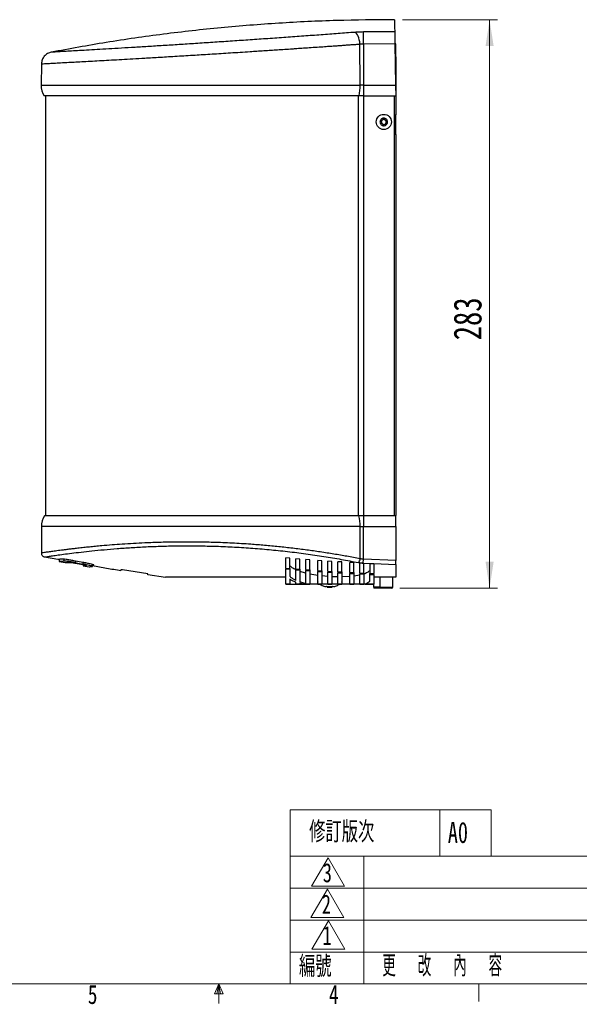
# Model space of a CAD drawing. Header units: millimetres. Extents: x 10 to 278, y 7 to 203.
# Tile 3 of 5: x 120 to 190, y 7 to 131. Entities that reach past the tile are written whole.
import ezdxf

# ---------------------------------------------------------------- set-up
doc = ezdxf.new("R2010")
doc.units = ezdxf.units.MM
doc.styles.add('SLDTEXTSTYLE0', font='TXT', dxfattribs={"width": 0.7, "bigfont": 'bigfont'})
doc.styles.add('SLDTEXTSTYLE1', font='TXT', dxfattribs={"width": 0.7})
doc.styles.add('SLDTEXTSTYLE2', font='TXT', dxfattribs={"width": 0.75})
doc.styles.add('SLDTEXTSTYLE5', font='TXT', dxfattribs={"width": 0.58, "bigfont": 'bigfont'})
doc.dimstyles.new('SLDDIMSTYLE0', dxfattribs={"dimtxt": 3.5, "dimasz": 3.302, "dimexe": 0, "dimexo": 0.0625, "dimgap": 0.875, "dimtad": 1, "dimlfac": 4, "dimrnd": 1e-09, "dimzin": 12, "dimdsep": 46, "dimtxsty": 'SLDTEXTSTYLE2', "dimsah": 1, "dimcen": 0.09, "dimadec": 0, "dimazin": 3, "dimtfac": 1, "dimtofl": 0, "dimtmove": 0, "dimatfit": 3, "dimfxl": 0, "dimfrac": 2, "dimtolj": 1, "dimtzin": 12, "dimarcsym": 0})

# ---------------------------------------------------------------- blocks, each defined once
blk = doc.blocks.new('_D_2')
at = {"color": 7, "linetype": 'Continuous', "lineweight": 0}
for p, q in [((167.96, 130.58), (179.85, 130.58)), ((178.85, 130.58), (178.85, 59.48)), ((167.62, 59.48), (179.85, 59.48))]:
    blk.add_line(p, q, dxfattribs=at)
at = {"color": 7, "linetype": 'Continuous', "lineweight": 18}
for points in [[(178.85, 130.58), (178.35, 127.28), (179.36, 127.28)], [(178.85, 59.48), (179.36, 62.78), (178.35, 62.78)]]:
    blk.add_solid(points, dxfattribs=at)
at = {"color": 7, "linetype": 'Continuous', "lineweight": 18, "insert": (174.34, 90.49), "char_height": 3.5, "attachment_point": 1, "rotation": 90, "style": 'SLDTEXTSTYLE2'}
blk.add_mtext('283', dxfattribs=at)

msp = doc.modelspace()

# ---------------------------------------------------------------- linework, layer by layer
at = {"color": 7, "linetype": 'Continuous', "lineweight": 25}
for p, q in [((166.9912, 129.073), (163.0703, 129.0454)), ((162.681, 122.4056), (162.6449, 127.5363)), ((163.0938, 127.5831), (167.0168, 127.6105)), ((163.0938, 127.5831), (163.0938, 122.4056)), ((167.0168, 127.6105), (167.1076, 122.4056)), ((167.1195, 127.5826), (167.0172, 127.5826)), ((167.1195, 126.1937), (167.1195, 127.5826)), ((167.1195, 125.9455), (167.1195, 121.7244)), ((122.8398, 125.0678), (122.7933, 122.4056)), ((163.0938, 122.4056), (162.681, 122.4056)), ((163.0938, 122.4056), (163.0938, 121.0425)), ((163.0938, 122.4056), (167.1076, 122.4056)), ((167.1084, 122.362), (167.1076, 122.4056)), ((167.1084, 122.362), (167.1314, 121.0425)), ((162.5294, 121.0425), (123.1695, 121.0425)), ((123.3445, 121.0425), (123.3445, 68.5425)), ((163.0938, 121.0425), (162.5294, 121.0425)), ((163.0938, 121.0425), (167.1314, 121.0425)), ((166.9259, 121.0425), (166.9259, 68.5425)), ((167.1195, 121.0425), (167.1195, 118.7024)), ((167.1195, 120.9524), (167.1203, 120.9524)), ((166.9259, 118.699), (167.1195, 118.7024)), ((167.1195, 116.2024), (167.1195, 118.7024)), ((165.2924, 117.6547), (165.3399, 118.0124)), ((165.5785, 117.4347), (165.2924, 117.6547)), ((165.3399, 118.0124), (165.6734, 118.1502)), ((165.912, 117.5725), (165.5785, 117.4347)), ((165.6734, 118.1502), (165.9594, 117.9302)), ((165.9594, 117.9302), (165.912, 117.5725)), ((167.1195, 116.2024), (166.9259, 116.2057)), ((167.1195, 116.2024), (167.1195, 68.5784)), ((163.0833, 68.5425), (163.0833, 67.186)), ((167.1207, 68.5425), (163.0833, 68.5425)), ((122.8195, 67.186), (122.8195, 63.8804)), ((162.6798, 63.1638), (162.6798, 67.186)), ((162.6798, 67.186), (163.0833, 67.186)), ((163.0833, 63.0923), (163.0833, 67.186)), ((163.0833, 67.186), (167.1207, 67.186)), ((167.1207, 67.186), (167.1207, 62.9279)), ((123.2241, 63.3931), (124.8734, 63.0929)), ((125.0437, 63.0949), (125.0487, 62.8097)), ((125.0487, 62.8097), (125.8011, 62.677)), ((127.9926, 62.7126), (126.8884, 62.9176)), ((153.8707, 63.2176), (153.3707, 63.2593)), ((153.3707, 62.0064), (153.3707, 63.2593)), ((153.8707, 61.9649), (153.8707, 63.2176)), ((155.1207, 63.1175), (154.6207, 63.1568)), ((154.6207, 61.9044), (154.6207, 63.1568)), ((155.1207, 61.8652), (155.1207, 63.1175)), ((156.3707, 63.0232), (155.8707, 63.0602)), ((155.8707, 61.8082), (155.8707, 63.0602)), ((156.3707, 61.7713), (156.3707, 63.0232)), ((157.8707, 62.9177), (157.3707, 62.9519)), ((157.3707, 61.7004), (157.3707, 62.9519)), ((157.8707, 61.6663), (157.8707, 62.9177)), ((159.1207, 62.8362), (158.6207, 62.8681)), ((158.6207, 61.617), (158.6207, 62.8681)), ((159.1207, 61.5852), (159.1207, 62.8362)), ((163.0604, 62.6174), (163.0833, 63.0923)), ((167.1207, 62.9279), (163.0833, 63.0923)), ((128.031, 62.4467), (128.0282, 62.2843)), ((128.0282, 62.2843), (128.776, 62.1525)), ((129.2212, 62.2084), (129.2252, 62.4395)), ((129.2237, 62.3493), (129.3591, 62.3625)), ((136.1445, 61.2916), (132.966, 61.7757)), ((153.3707, 62.0064), (153.8707, 61.9649)), ((153.3707, 61.8869), (153.8707, 61.8454)), ((153.8707, 61.8454), (153.8707, 60.991)), ((154.6207, 61.9044), (155.1207, 61.8652)), ((154.6207, 61.7849), (155.1207, 61.7457)), ((155.8707, 61.3595), (155.1207, 61.5816)), ((155.8707, 61.8082), (156.3707, 61.7713)), ((155.8707, 61.6887), (156.3707, 61.6519)), ((157.3707, 61.7004), (157.8707, 61.6663)), ((157.3707, 61.581), (157.8707, 61.547)), ((158.6207, 61.617), (159.1207, 61.5852)), ((160.3707, 62.7605), (159.8707, 62.7901)), ((159.8707, 61.5393), (159.8707, 62.7901)), ((160.3707, 61.5099), (160.3707, 62.7605)), ((161.8707, 62.6774), (161.3707, 62.7042)), ((161.3707, 61.4538), (161.3707, 62.7042)), ((161.8707, 61.4271), (161.8707, 62.6774)), ((163.0604, 62.6174), (162.6207, 62.6389)), ((162.6207, 61.3889), (162.6207, 62.6389)), ((163.0604, 62.6174), (163.1207, 62.6145)), ((163.1207, 62.6145), (163.8707, 62.5795)), ((163.1207, 61.3645), (163.1207, 62.6145)), ((163.8707, 62.5795), (164.3707, 62.5574)), ((163.8707, 62.5795), (163.8707, 61.3298)), ((164.3707, 62.5574), (167.1207, 62.4522)), ((164.3707, 62.5574), (164.3707, 61.3077)), ((167.1195, 62.5168), (167.1195, 62.6105)), ((136.1445, 61.1712), (136.1445, 61.2916)), ((136.1486, 61.1982), (138.3561, 60.8635)), ((153.8707, 60.5967), (153.8707, 59.9841)), ((157.3707, 61.073), (156.3707, 61.2453)), ((158.6207, 60.9388), (157.8707, 61.0095)), ((158.6207, 61.4976), (159.1207, 61.4659)), ((159.8707, 60.8828), (159.1207, 60.9071)), ((159.8707, 61.5393), (160.3707, 61.5099)), ((159.8707, 61.42), (160.3707, 61.3906)), ((161.3707, 60.9284), (160.3707, 60.8829)), ((161.3707, 61.4538), (161.8707, 61.4271)), ((161.3707, 61.3345), (161.8707, 61.3079)), ((162.6207, 61.1058), (161.8707, 60.9791)), ((162.6207, 61.3889), (163.1207, 61.3645)), ((162.6207, 61.2696), (163.1207, 61.2453)), ((163.1207, 61.2453), (163.1207, 59.9847)), ((163.8707, 61.3298), (164.3707, 61.3077)), ((163.8707, 61.2105), (164.3707, 61.1885)), ((163.8707, 60.3582), (163.8707, 61.2105)), ((164.3707, 61.1885), (164.3707, 59.9848)), ((167.1207, 60.8555), (164.3707, 60.8555)), ((165.1207, 60.8555), (165.1207, 59.6055)), ((166.7457, 59.6055), (166.7457, 60.8555)), ((153.8707, 59.9841), (153.3707, 59.984)), ((153.3707, 59.984), (153.3707, 59.9805)), ((153.3707, 59.9805), (153.8707, 59.9805)), ((153.8707, 59.9805), (153.8707, 59.9841)), ((153.8707, 59.9805), (154.6207, 59.9805)), ((154.6207, 59.9841), (154.6207, 60.2544)), ((155.1207, 59.9842), (154.6207, 59.9841)), ((154.6207, 59.9841), (154.6207, 59.9805)), ((154.6207, 59.9805), (155.1207, 59.9805)), ((155.8707, 60.044), (155.1207, 60.2631)), ((155.5173, 59.9842), (155.1207, 60.0916)), ((155.1207, 60.0916), (155.1207, 59.9842)), ((155.1207, 59.9805), (155.1207, 59.9842)), ((155.1207, 59.9805), (155.5113, 59.9805)), ((156.3707, 59.9843), (155.5173, 59.9842)), ((155.5472, 59.9805), (155.5173, 59.9842)), ((155.5472, 59.9805), (156.3707, 59.9805)), ((155.8707, 59.9805), (155.917, 59.9805)), ((156.3707, 59.9805), (156.3707, 59.9843)), ((157.3707, 59.9805), (156.3707, 59.9805)), ((157.8707, 59.9844), (157.3707, 59.9844)), ((157.3707, 59.9844), (157.3707, 59.9805)), ((157.3707, 59.9805), (157.8707, 59.9805)), ((157.8707, 59.9805), (157.8707, 59.9844)), ((158.6207, 59.9805), (157.8707, 59.9805)), ((158.5532, 59.7188), (158.5532, 59.6233)), ((158.5532, 59.6233), (159.1882, 59.6233)), ((159.1207, 59.9845), (158.6207, 59.9844)), ((158.6207, 59.9844), (158.6207, 59.9805)), ((158.6207, 59.9805), (159.1207, 59.9805)), ((158.8236, 59.605), (158.9178, 59.605)), ((159.1207, 59.9805), (159.1207, 59.9845)), ((159.8707, 59.9805), (159.1207, 59.9805)), ((159.1882, 59.6233), (159.1882, 59.7179)), ((160.3707, 59.9846), (159.8707, 59.9845)), ((159.8707, 59.9845), (159.8707, 59.9805)), ((159.8707, 59.9805), (160.3707, 59.9805)), ((160.3707, 59.9805), (160.3707, 59.9846)), ((161.3707, 59.9805), (160.3707, 59.9805)), ((161.8707, 59.9846), (161.3707, 59.9846)), ((161.3707, 59.9846), (161.3707, 59.9805)), ((161.3707, 59.9805), (161.8707, 59.9805)), ((161.8707, 59.9805), (161.8707, 59.9846)), ((162.6207, 59.9805), (161.8707, 59.9805)), ((163.1207, 59.9847), (162.6207, 59.9847)), ((162.6207, 59.9847), (162.6207, 59.9805)), ((162.6207, 59.9805), (163.1207, 59.9805)), ((163.1207, 59.9847), (163.1207, 59.9805)), ((163.2635, 59.9805), (163.1207, 59.9805)), ((163.2852, 59.9847), (163.2635, 59.9805)), ((163.2635, 59.9805), (164.3707, 59.9805)), ((164.3707, 59.9848), (163.2852, 59.9847)), ((164.3707, 59.9848), (164.3707, 59.9805)), ((164.3707, 59.6055), (164.3707, 59.9446)), ((165.1207, 59.6055), (164.3707, 59.6055)), ((165.1207, 59.4805), (164.3707, 59.4805)), ((165.1207, 59.6055), (166.7457, 59.6055)), ((165.1207, 59.4805), (165.1207, 59.6055))]:
    msp.add_line(p, q, dxfattribs=at)
at = {"color": 1, "linetype": 'Continuous', "lineweight": 25}
for p, q in [((167.0415, 126.1937), (167.1195, 126.1937)), ((167.0458, 125.9455), (167.1195, 125.9455)), ((122.7933, 122.4056), (162.681, 122.4056)), ((162.4634, 68.5425), (162.4634, 121.0425)), ((163.0886, 121.0425), (163.0886, 68.5425)), ((162.6798, 67.186), (122.8195, 67.186)), ((125.6766, 62.8506), (125.6723, 63.1062)), ((127.1297, 62.6644), (127.1301, 62.8727)), ((128.0589, 62.4943), (128.0592, 62.6996))]:
    msp.add_line(p, q, dxfattribs=at)
at = {"color": 7, "linetype": 'Continuous', "lineweight": 18}
for p, q in [((153.9295, 10), (153.9295, 31.7506)), ((179.0603, 31.7506), (153.9295, 31.7506)), ((172.6163, 31.7506), (172.6163, 25.9587)), ((179.0603, 31.7506), (179.0603, 25.9587)), ((275, 25.9587), (153.9295, 25.9587)), ((163.1352, 10), (163.1352, 25.9587)), ((158.6577, 25.772), (156.5961, 22.2012)), ((158.6577, 25.772), (160.7193, 22.2012)), ((156.5961, 22.2012), (160.7193, 22.2012)), ((153.9295, 21.9587), (275, 21.9587)), ((158.5792, 21.8487), (156.5176, 18.2779)), ((158.5792, 21.8487), (160.6408, 18.2779)), ((153.9295, 17.9587), (275, 17.9587)), ((156.5176, 18.2779), (160.6408, 18.2779)), ((158.6975, 17.8945), (156.6359, 14.3237)), ((158.6975, 17.8945), (160.7591, 14.3237)), ((153.9295, 13.9587), (275, 13.9587)), ((156.6359, 14.3237), (160.7591, 14.3237)), ((275, 10), (15, 10)), ((145, 10), (144.4708, 8.7646)), ((145, 10), (144.7363, 8.7646)), ((145, 10), (145.2295, 8.7646)), ((145, 10), (145.5319, 8.7646)), ((145, 10), (145, 7.5268)), ((177.5, 10), (177.5, 7.8048)), ((145.5319, 8.7646), (144.4708, 8.7646))]:
    msp.add_line(p, q, dxfattribs=at)
at = {"color": 7, "linetype": 'Continuous', "lineweight": 25, "flags": 128}
for points in [[(162.6449, 127.5363), (162.6161, 127.8052), (162.5684, 128.0645), (162.5035, 128.3057), (162.4234, 128.5209), (162.3308, 128.703), (162.2287, 128.8462), (162.1205, 128.9457), (162.0096, 128.9982)], [(163.0938, 127.5831), (163.0896, 127.8494), (163.0855, 128.1063), (163.0817, 128.3458), (163.0782, 128.5601), (163.0753, 128.7424), (163.0729, 128.8869), (163.0712, 128.989), (163.0703, 129.0454)]]:
    msp.add_lwpolyline(points, dxfattribs=at)
at = {"color": 7, "linetype": 'Continuous', "lineweight": 25}
msp.add_circle((165.6259, 117.7925), 0.95, dxfattribs=at)
for centre, radius, start, end in [((125.2929, 122.362), 2.5, 179, 211.857307), ((157.1391, 122.3323), 5.5424, 346.542816, 0.757943), ((165.6259, 117.7925), 0.3125, 172.448281, 232.448281), ((165.6259, 117.7925), 0.3125, 112.448281, 172.448281), ((165.6259, 117.7925), 0.3125, 232.448281, 292.448281), ((165.6259, 117.7925), 0.3125, 52.448281, 112.448281), ((165.6259, 117.7925), 0.3125, 292.448281, 352.448281), ((165.6259, 117.7925), 0.3125, 352.448281, 52.448281), ((125.3195, 67.186), 2.5, 147.149518, 180), ((157.2101, 67.223), 5.4698, 359.612721, 13.959259), ((161.9486, 63.2206), 0.7334, 313.568062, 355.558382), ((157.4957, 60.2812), 0.125, 180, 224.910535), ((158.8236, 61.605), 2, 235.541952, 250.316772), ((158.8236, 61.605), 2, 262.229994, 270), ((158.9178, 61.605), 2, 270, 277.770006), ((158.9178, 61.605), 2, 289.727774, 304.214393), ((160.2457, 60.2812), 0.125, 315.089465, 0), ((166.6207, 59.6055), 0.125, 270, 0)]:
    msp.add_arc(centre, radius, start, end, dxfattribs=at)
for centre, start_param, end_param in [((199.6918, 130.8822), 4.64578854, 4.64684388), ((208.0048, 129.4164), 4.63641639, 4.63747259)]:
    msp.add_ellipse(centre, major_axis=(883.2453, -155.571), ratio=0.08920175, start_param=start_param, end_param=end_param, dxfattribs=at)
for points, knots in [([(166.9649, 130.5815), (164.5543, 130.563), (159.7307, 130.5261), (152.4997, 130.1747), (145.2795, 129.608), (138.0823, 128.7995), (131.0009, 127.7913), (126.3423, 126.9321), (124.0569, 126.5107)], [0, 0, 0, 0, 0.167524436, 0.335223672, 0.503010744, 0.670798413, 0.838499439, 1, 1, 1, 1]), ([(166.9654, 130.5536), (166.9653, 130.5566), (166.9652, 130.5647), (166.9696, 130.3143), (166.9777, 129.8467), (166.9867, 129.3309), (166.9912, 129.073)], [0, 0, 0, 0, 0.16573738, 0.44295973, 0.72147986, 1, 1, 1, 1]), ([(163.0703, 129.0454), (162.888, 129.0412), (162.5224, 129.0328), (162.1808, 129.0098), (162.0096, 128.9982)], [0, 0, 0, 0, 0.49868306, 1, 1, 1, 1]), ([(166.9912, 129.073), (166.9919, 129.0359), (166.9932, 128.9617), (166.9986, 128.65), (167.0059, 128.2306), (167.0124, 127.8592), (167.016, 127.651), (167.0168, 127.6105)], [0, 0, 0, 0, 0.23573978, 0.47147864, 0.70724242, 0.94304898, 1, 1, 1, 1]), ([(122.8398, 125.0678), (122.8583, 125.0688), (122.8955, 125.0708), (123.1957, 125.0865), (123.674, 125.1117), (124.3457, 125.1472), (125.2025, 125.1927), (126.1509, 125.2436), (127.1365, 125.297), (128.1157, 125.3504), (129.1895, 125.4096), (130.3431, 125.4738), (131.5725, 125.543), (132.8744, 125.617), (134.2613, 125.6967), (135.5447, 125.7714), (136.6954, 125.8391), (137.6925, 125.8983), (138.7265, 125.9601), (139.7963, 126.0246), (140.901, 126.0918), (141.9962, 126.159), (143.0837, 126.2264), (144.1664, 126.2941), (145.2931, 126.3651), (146.463, 126.4394), (147.6746, 126.517), (148.7793, 126.5885), (149.7736, 126.6534), (150.639, 126.7102), (151.4999, 126.7671), (152.3648, 126.8247), (153.2547, 126.8842), (154.0599, 126.9385), (154.8448, 126.9917), (155.6366, 127.0456), (156.5725, 127.1097), (157.5124, 127.1746), (158.3782, 127.2347), (159.1168, 127.2863), (159.7698, 127.3321), (160.3815, 127.3752), (160.9774, 127.4173), (161.5604, 127.4588), (162.1139, 127.4982), (162.4707, 127.5238), (162.6449, 127.5363)], [0, 0, 0, 0, 0.04144783, 0.08297083, 0.1245695, 0.16624436, 0.20799591, 0.24982464, 0.28087949, 0.31210026, 0.34348712, 0.37504024, 0.40577573, 0.43685048, 0.46826458, 0.50001813, 0.52008589, 0.54044495, 0.56109533, 0.582037, 0.60326996, 0.62479419, 0.644151, 0.66410812, 0.68466547, 0.70582299, 0.72758058, 0.74993816, 0.76500898, 0.78070161, 0.79610225, 0.81090601, 0.82683196, 0.84362287, 0.85400702, 0.86896965, 0.88626472, 0.90466127, 0.92019298, 0.93381812, 0.94553683, 0.95659699, 0.96816676, 0.97925717, 0.98986824, 1, 1, 1, 1]), ([(162.6449, 127.5363), (162.718, 127.5478), (162.862, 127.5705), (163.0173, 127.5789), (163.0938, 127.5831)], [0, 0, 0, 0, 0.50720819, 1, 1, 1, 1]), ([(124.0553, 126.5145), (123.896, 126.4675), (123.5675, 126.3707), (123.1699, 126.0245), (122.8973, 125.5731), (122.8586, 125.2329), (122.8398, 125.0678)], [0, 0, 0, 0, 0.24260344, 0.5, 0.75739656, 1, 1, 1, 1]), ([(165.1869, 117.6111), (165.1714, 117.6624), (165.1403, 117.7652), (165.1617, 117.9279), (165.2319, 118.0738), (165.3474, 118.1884), (165.4941, 118.2583), (165.6557, 118.2756), (165.814, 118.2385), (165.951, 118.1512), (166.0285, 118.0523), (166.0815, 117.9412), (166.1094, 117.8187), (166.0908, 117.6573), (166.0198, 117.5111), (165.9045, 117.3965), (165.7577, 117.3266), (165.5961, 117.3093), (165.4378, 117.3464), (165.3011, 117.4338), (165.2225, 117.5322), (165.1938, 117.5959), (165.1869, 117.6111)], [0, 0, 0, 0, 0.05368623, 0.10737245, 0.16105868, 0.2147449, 0.26843113, 0.32211735, 0.37580358, 0.4294898, 0.48317603, 0.5, 0.55368623, 0.60737245, 0.66105868, 0.7147449, 0.76843113, 0.82211735, 0.87580358, 0.9294898, 0.98317603, 1, 1, 1, 1]), ([(162.5184, 68.5425), (161.8238, 68.5425), (160.4263, 68.5425), (158.2373, 68.5425), (155.9776, 68.5425), (153.6597, 68.5425), (151.3066, 68.5425), (148.9466, 68.5425), (146.6027, 68.5425), (144.2977, 68.5425), (142.0593, 68.5425), (139.9068, 68.5425), (137.8577, 68.5425), (135.912, 68.5425), (134.0657, 68.5425), (132.3182, 68.5425), (130.6755, 68.5425), (129.1577, 68.5425), (127.7834, 68.5425), (126.5717, 68.5425), (125.535, 68.5425), (124.6832, 68.5425), (124.0226, 68.5425), (123.5587, 68.5425), (123.2721, 68.5425), (123.237, 68.5425), (123.2195, 68.5425)], [0, 0, 0, 0, 0.04053341, 0.08155925, 0.12304488, 0.16518731, 0.20751818, 0.25, 0.29247976, 0.33481064, 0.37695512, 0.41843865, 0.45946498, 0.5, 0.54053288, 0.58155925, 0.62304488, 0.66518731, 0.70751818, 0.75, 0.79247976, 0.83481064, 0.87695512, 0.91843865, 0.95946551, 1, 1, 1, 1]), ([(122.8195, 63.8804), (122.8249, 63.8247), (122.8361, 63.7099), (122.9261, 63.5567), (123.0591, 63.4389), (123.1695, 63.4058), (123.2231, 63.3898)], [0, 0, 0, 0, 0.2424464, 0.5, 0.7575536, 1, 1, 1, 1]), ([(125.306, 63.1297), (125.1793, 63.1129), (124.9247, 63.0791), (124.888, 63.0741), (124.8695, 63.0716)], [0, 0, 0, 0, 0.49791897, 1, 1, 1, 1]), ([(125.6766, 62.8506), (125.5805, 62.8446), (125.3884, 62.8326), (125.1968, 62.8198), (125.0717, 62.8113), (125.0563, 62.8102), (125.0487, 62.8097)], [0, 0, 0, 0, 0.24794251, 0.49588487, 0.74794247, 1, 1, 1, 1]), ([(126.8884, 62.9176), (126.7179, 62.9485), (126.377, 63.0102), (125.9065, 63.0807), (125.5406, 63.1242), (125.3635, 63.1346), (125.317, 63.1306), (125.306, 63.1297)], [0, 0, 0, 0, 0.2346374, 0.46938927, 0.70119297, 0.92926662, 1, 1, 1, 1]), ([(127.1297, 62.6644), (126.9737, 62.6918), (126.6617, 62.7467), (126.2274, 62.8082), (125.8857, 62.8456), (125.7299, 62.8531), (125.6827, 62.8509), (125.6766, 62.8506)], [0, 0, 0, 0, 0.24337194, 0.48685978, 0.72735199, 0.96432542, 1, 1, 1, 1]), ([(163.0833, 63.0923), (163.0144, 63.0991), (162.8738, 63.113), (162.7453, 63.1467), (162.6798, 63.1638)], [0, 0, 0, 0, 0.4901189, 1, 1, 1, 1]), ([(167.1207, 62.4522), (167.1207, 62.4731), (167.1207, 62.5148), (167.1207, 62.63), (167.1207, 62.771), (167.1207, 62.8756), (167.1207, 62.9279)], [0, 0, 0, 0, 0.25072959, 0.50063315, 0.75034886, 1, 1, 1, 1]), ([(125.8011, 62.677), (125.8082, 62.6775), (125.8225, 62.6783), (125.9401, 62.6852), (126.1234, 62.6957), (126.3109, 62.7056), (126.4046, 62.7106)], [0, 0, 0, 0, 0.247943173, 0.495886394, 0.747943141, 1, 1, 1, 1]), ([(126.4046, 62.7106), (126.4286, 62.7103), (126.4766, 62.7097), (126.6246, 62.6933), (126.8098, 62.667), (126.9646, 62.6413), (127.0489, 62.6261), (127.0643, 62.6233)], [0, 0, 0, 0, 0.23519035, 0.47034111, 0.70675678, 0.94657192, 1, 1, 1, 1]), ([(129.365, 62.3766), (129.3697, 62.3797), (129.3851, 62.3897), (129.2356, 62.4397), (128.9383, 62.5179), (128.5076, 62.6145), (128.1667, 62.6794), (127.9926, 62.7126)], [0, 0, 0, 0, 0.09606708, 0.31580243, 0.53784639, 0.76408495, 1, 1, 1, 1]), ([(127.9934, 62.454), (128.0529, 62.4428), (128.1719, 62.4203), (128.3228, 62.3868), (128.4291, 62.3589), (128.4811, 62.3395), (128.469, 62.3352), (128.4633, 62.3332)], [0, 0, 0, 0, 0.20600451, 0.41201594, 0.61749976, 0.82023176, 1, 1, 1, 1]), ([(128.0282, 62.2843), (128.0463, 62.2865), (128.0826, 62.2908), (128.336, 62.319), (128.4633, 62.3332)], [0, 0, 0, 0, 0.49758737, 1, 1, 1, 1]), ([(129.1969, 62.1958), (129.2109, 62.2013), (129.2388, 62.2123), (129.1017, 62.2626), (128.8467, 62.331), (128.4869, 62.4127), (128.202, 62.467), (128.0589, 62.4943)], [0, 0, 0, 0, 0.19687134, 0.3936645, 0.5926444, 0.79544378, 1, 1, 1, 1]), ([(128.776, 62.1525), (128.7935, 62.1544), (128.8286, 62.1582), (129.0738, 62.1832), (129.1969, 62.1958)], [0, 0, 0, 0, 0.497592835, 1, 1, 1, 1]), ([(129.2228, 62.3012), (129.8042, 62.191), (130.983, 61.9675), (132.1707, 61.7966), (132.7726, 61.7099)], [0, 0, 0, 0, 0.493145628, 1, 1, 1, 1]), ([(132.966, 61.7757), (132.9435, 61.7792), (132.8985, 61.7861), (132.8389, 61.7937), (132.7946, 61.798), (132.7724, 61.7986), (132.7703, 61.7971), (132.7695, 61.7966)], [0, 0, 0, 0, 0.21934478, 0.43877394, 0.65605986, 0.8706988, 1, 1, 1, 1]), ([(132.7695, 61.7966), (132.7695, 61.7251), (132.7695, 61.6535), (132.7695, 61.6893), (132.7695, 61.6894)], [0, 0, 0, 0, 0.99855696, 1, 1, 1, 1]), ([(153.3707, 62.0064), (153.3707, 61.9932), (153.3707, 61.9668), (153.3707, 61.9313), (153.3707, 61.9022), (153.3707, 61.892), (153.3707, 61.8869)], [0, 0, 0, 0, 0.25062496, 0.50048935, 0.75112787, 1, 1, 1, 1]), ([(153.3707, 59.984), (153.3707, 60.2265), (153.3707, 60.6271), (153.3707, 61.2776), (153.3707, 61.6837), (153.3707, 61.8869)], [0, 0, 0, 0, 0.433743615, 0.71678696, 1, 1, 1, 1]), ([(154.6207, 61.7831), (154.4572, 61.8674), (154.1249, 62.0386), (153.9563, 62.2255), (153.8707, 62.3204)], [0, 0, 0, 0, 0.4918569, 1, 1, 1, 1]), ([(153.8707, 61.9649), (153.8707, 61.9507), (153.8707, 61.9296), (153.8707, 61.9039), (153.8707, 61.8865), (153.8707, 61.8713), (153.8707, 61.8561), (153.8707, 61.8494), (153.8707, 61.8454)], [0, 0, 0, 0, 0.26771664, 0.40013551, 0.53225292, 0.66415712, 0.79584402, 1, 1, 1, 1]), ([(154.6207, 61.9044), (154.6207, 61.8912), (154.6207, 61.8648), (154.6207, 61.8293), (154.6207, 61.8002), (154.6207, 61.79), (154.6207, 61.7849)], [0, 0, 0, 0, 0.25062586, 0.50048929, 0.75111375, 1, 1, 1, 1]), ([(154.6207, 60.4618), (154.6207, 60.6659), (154.6207, 61.0743), (154.6207, 61.548), (154.6207, 61.7849)], [0, 0, 0, 0, 0.49979641, 1, 1, 1, 1]), ([(155.1207, 61.8652), (155.1207, 61.8582), (155.1207, 61.8443), (155.1207, 61.824), (155.1207, 61.8048), (155.1207, 61.7873), (155.1207, 61.7721), (155.1207, 61.7566), (155.1207, 61.7499), (155.1207, 61.7457)], [0, 0, 0, 0, 0.13223861, 0.26447759, 0.3966192, 0.52859663, 0.66038483, 0.79197953, 1, 1, 1, 1]), ([(155.1207, 61.7457), (155.1207, 61.4777), (155.1207, 60.9412), (155.1207, 60.4892), (155.1207, 60.2631)], [0, 0, 0, 0, 0.49973754, 1, 1, 1, 1]), ([(155.8707, 61.8082), (155.8707, 61.795), (155.8707, 61.7686), (155.8707, 61.7331), (155.8707, 61.704), (155.8707, 61.6938), (155.8707, 61.6887)], [0, 0, 0, 0, 0.25062671, 0.50048922, 0.75110044, 1, 1, 1, 1]), ([(155.8707, 60.044), (155.8707, 60.2912), (155.8707, 60.7858), (155.8707, 61.3876), (155.8707, 61.6887)], [0, 0, 0, 0, 0.49966739, 1, 1, 1, 1]), ([(156.3707, 61.7713), (156.3707, 61.7644), (156.3707, 61.7504), (156.3707, 61.7301), (156.3707, 61.711), (156.3707, 61.6935), (156.3707, 61.6782), (156.3707, 61.6628), (156.3707, 61.656), (156.3707, 61.6519)], [0, 0, 0, 0, 0.13218658, 0.26437349, 0.39647449, 0.52843044, 0.66021915, 0.79183681, 1, 1, 1, 1]), ([(156.3707, 61.6519), (156.3707, 61.3465), (156.3707, 60.7353), (156.3707, 60.2348), (156.3707, 59.9843)], [0, 0, 0, 0, 0.49965661, 1, 1, 1, 1]), ([(157.3707, 61.7004), (157.3707, 61.6872), (157.3707, 61.6608), (157.3707, 61.6253), (157.3707, 61.5963), (157.3707, 61.5861), (157.3707, 61.581)], [0, 0, 0, 0, 0.25062765, 0.50048914, 0.75108555, 1, 1, 1, 1]), ([(157.3707, 59.9844), (157.3707, 60.075), (157.3707, 60.357), (157.3707, 60.8739), (157.3707, 61.3452), (157.3707, 61.581)], [0, 0, 0, 0, 0.19140382, 0.59553762, 1, 1, 1, 1]), ([(157.8707, 61.6663), (157.8707, 61.6594), (157.8707, 61.6455), (157.8707, 61.6252), (157.8707, 61.606), (157.8707, 61.5885), (157.8707, 61.5733), (157.8707, 61.5578), (157.8707, 61.5511), (157.8707, 61.547)], [0, 0, 0, 0, 0.13212846, 0.2642572, 0.39631279, 0.52824469, 0.66003394, 0.79167723, 1, 1, 1, 1]), ([(158.6207, 61.617), (158.6207, 61.6037), (158.6207, 61.5774), (158.6207, 61.5419), (158.6207, 61.5129), (158.6207, 61.5027), (158.6207, 61.4976)], [0, 0, 0, 0, 0.25062838, 0.50048908, 0.75107402, 1, 1, 1, 1]), ([(159.1207, 61.5852), (159.1207, 61.5783), (159.1207, 61.5644), (159.1207, 61.5441), (159.1207, 61.5249), (159.1207, 61.5075), (159.1207, 61.4922), (159.1207, 61.4767), (159.1207, 61.47), (159.1207, 61.4659)], [0, 0, 0, 0, 0.1320836, 0.26416745, 0.39618796, 0.52810127, 0.65989091, 0.79155399, 1, 1, 1, 1]), ([(162.4541, 62.6893), (162.5509, 62.6722), (162.7452, 62.6381), (162.9552, 62.6243), (163.0604, 62.6174)], [0, 0, 0, 0, 0.49889622, 1, 1, 1, 1]), ([(163.8707, 61.6845), (163.784, 61.5998), (163.6158, 61.4354), (163.2824, 61.3062), (163.1207, 61.2435)], [0, 0, 0, 0, 0.5149819, 1, 1, 1, 1]), ([(153.3707, 60.8555), (152.825, 60.8555), (151.7336, 60.8555), (150.1311, 60.8555), (148.5608, 60.8555), (147.0373, 60.8555), (145.5743, 60.8555), (144.1741, 60.8555), (142.8513, 60.8555), (141.7784, 60.8555), (140.9403, 60.8555), (140.2962, 60.8555), (139.7226, 60.8555), (139.2343, 60.8555), (138.8443, 60.8555), (138.5581, 60.8555), (138.38, 60.8555), (138.363, 60.8555), (138.3549, 60.8555)], [0, 0, 0, 0, 0.07530142, 0.15059886, 0.22656676, 0.3025275, 0.37793675, 0.45333334, 0.53037152, 0.60738399, 0.65623979, 0.705089, 0.75502143, 0.80494482, 0.85392149, 0.90289027, 0.95379443, 1, 1, 1, 1]), ([(154.6207, 60.4618), (154.4884, 60.5287), (154.2209, 60.6638), (153.9929, 60.844), (153.9007, 60.9549), (153.8707, 60.991)], [0, 0, 0, 0, 0.3976275, 0.80374697, 1, 1, 1, 1]), ([(154.6207, 60.2544), (154.4827, 60.3074), (154.1987, 60.4164), (153.9821, 60.5355), (153.8707, 60.5967)], [0, 0, 0, 0, 0.48565559, 1, 1, 1, 1]), ([(157.8707, 61.547), (157.8707, 61.4339), (157.8707, 61.0894), (157.8707, 60.554), (157.8707, 60.1743), (157.8707, 59.9844)], [0, 0, 0, 0, 0.19615167, 0.59792218, 1, 1, 1, 1]), ([(158.6207, 59.9844), (158.6207, 60.0749), (158.6207, 60.3464), (158.6207, 60.8381), (158.6207, 61.2777), (158.6207, 61.4976)], [0, 0, 0, 0, 0.19978121, 0.59974968, 1, 1, 1, 1]), ([(159.1207, 61.4659), (159.1207, 61.3549), (159.1207, 61.0281), (159.1207, 60.5223), (159.1207, 60.1638), (159.1207, 59.9845)], [0, 0, 0, 0, 0.2046083, 0.60217224, 1, 1, 1, 1]), ([(159.8707, 61.5393), (159.8707, 61.5261), (159.8707, 61.4997), (159.8707, 61.4643), (159.8707, 61.4353), (159.8707, 61.4251), (159.8707, 61.42)], [0, 0, 0, 0, 0.25062905, 0.50048902, 0.75106331, 1, 1, 1, 1]), ([(159.8707, 59.9845), (159.8707, 60.0748), (159.8707, 60.3363), (159.8707, 60.8042), (159.8707, 61.2147), (159.8707, 61.42)], [0, 0, 0, 0, 0.20846825, 0.60411301, 1, 1, 1, 1]), ([(160.3707, 61.5099), (160.3707, 61.5029), (160.3707, 61.489), (160.3707, 61.4688), (160.3707, 61.4496), (160.3707, 61.4322), (160.3707, 61.4169), (160.3707, 61.4015), (160.3707, 61.3947), (160.3707, 61.3906)], [0, 0, 0, 0, 0.13204198, 0.26408417, 0.39607213, 0.52796817, 0.65975815, 0.79143957, 1, 1, 1, 1]), ([(160.3707, 61.3906), (160.3707, 61.2814), (160.3707, 60.9709), (160.3707, 60.4923), (160.3707, 60.1538), (160.3707, 59.9846)], [0, 0, 0, 0, 0.21334801, 0.60656051, 1, 1, 1, 1]), ([(161.3707, 61.4538), (161.3707, 61.4406), (161.3707, 61.4142), (161.3707, 61.3788), (161.3707, 61.3498), (161.3707, 61.3396), (161.3707, 61.3345)], [0, 0, 0, 0, 0.25062979, 0.50048895, 0.75105151, 1, 1, 1, 1]), ([(161.3707, 59.9846), (161.3707, 60.0746), (161.3707, 60.3248), (161.3707, 60.7664), (161.3707, 61.1451), (161.3707, 61.3345)], [0, 0, 0, 0, 0.21920108, 0.60949921, 1, 1, 1, 1]), ([(161.8707, 61.4271), (161.8707, 61.4202), (161.8707, 61.4063), (161.8707, 61.386), (161.8707, 61.3669), (161.8707, 61.3495), (161.8707, 61.3342), (161.8707, 61.3187), (161.8707, 61.312), (161.8707, 61.3079)], [0, 0, 0, 0, 0.1319963, 0.26399277, 0.39594496, 0.52782202, 0.65961235, 0.79131391, 1, 1, 1, 1]), ([(161.8707, 61.3079), (161.8707, 61.2006), (161.8707, 60.9078), (161.8707, 60.4588), (161.8707, 60.1427), (161.8707, 59.9846)], [0, 0, 0, 0, 0.224096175, 0.61195296, 1, 1, 1, 1]), ([(162.6207, 61.3889), (162.6207, 61.3757), (162.6207, 61.3493), (162.6207, 61.3139), (162.6207, 61.2849), (162.6207, 61.2747), (162.6207, 61.2696)], [0, 0, 0, 0, 0.25063035, 0.50048889, 0.75104256, 1, 1, 1, 1]), ([(162.6207, 59.9847), (162.6207, 60.0744), (162.6207, 60.3159), (162.6207, 60.7373), (162.6207, 61.0922), (162.6207, 61.2696)], [0, 0, 0, 0, 0.22828634, 0.61405546, 1, 1, 1, 1]), ([(163.1207, 61.3645), (163.1207, 61.3514), (163.1207, 61.3251), (163.1207, 61.2898), (163.1207, 61.2608), (163.1207, 61.2505), (163.1207, 61.2453)], [0, 0, 0, 0, 0.24902885, 0.49950967, 0.74936244, 1, 1, 1, 1]), ([(163.8707, 60.3582), (163.8003, 60.2882), (163.6634, 60.1519), (163.409, 60.0395), (163.2852, 59.9847)], [0, 0, 0, 0, 0.51334408, 1, 1, 1, 1]), ([(163.8707, 61.2105), (163.8707, 61.2156), (163.8707, 61.2258), (163.8707, 61.2548), (163.8707, 61.2902), (163.8707, 61.3166), (163.8707, 61.3298)], [0, 0, 0, 0, 0.24896559, 0.49951116, 0.74936914, 1, 1, 1, 1]), ([(164.3707, 61.1885), (164.3707, 61.1937), (164.3707, 61.204), (164.3707, 61.2329), (164.3707, 61.2683), (164.3707, 61.2946), (164.3707, 61.3077)], [0, 0, 0, 0, 0.25063676, 0.50049002, 0.75097584, 1, 1, 1, 1]), ([(158.149, 59.7222), (158.2158, 59.7051), (158.3362, 59.6744), (158.4564, 59.7075), (158.5098, 59.7222)], [0, 0, 0, 0, 0.554836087, 1, 1, 1, 1]), ([(158.5098, 59.7222), (158.6435, 59.7051), (158.8843, 59.6744), (159.1246, 59.7075), (159.2315, 59.7222)], [0, 0, 0, 0, 0.55483609, 1, 1, 1, 1]), ([(159.2315, 59.7222), (159.2983, 59.7051), (159.4188, 59.6744), (159.5389, 59.7075), (159.5924, 59.7222)], [0, 0, 0, 0, 0.55483609, 1, 1, 1, 1]), ([(166.6207, 59.4805), (166.6006, 59.4805), (166.5698, 59.4805), (166.3828, 59.4805), (166.1892, 59.4805), (165.9489, 59.4805), (165.5996, 59.4805), (165.3094, 59.4805), (165.1207, 59.4805)], [0, 0, 0, 0, 0.239456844, 0.36836066, 0.5, 0.63163934, 0.760543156, 1, 1, 1, 1])]:
    msp.add_open_spline(points, degree=3, knots=knots, dxfattribs=at)
at = {"color": 1, "linetype": 'Continuous', "lineweight": 25}
for points, knots in [([(162.0096, 128.9982), (161.3186, 128.9461), (159.9414, 128.8422), (157.7981, 128.6836), (155.6151, 128.5244), (153.3938, 128.3652), (151.1565, 128.2074), (148.9235, 128.0528), (146.7068, 127.9019), (144.5136, 127.7553), (142.3642, 127.6141), (140.2786, 127.4796), (138.269, 127.3522), (136.341, 127.2321), (134.5128, 127.1201), (132.8012, 127.0169), (131.2171, 126.9228), (129.7642, 126.8377), (128.4567, 126.7621), (127.3067, 126.6964), (126.3212, 126.6406), (125.5023, 126.5947), (124.8604, 126.559), (124.3936, 126.5331), (124.1329, 126.5187), (124.0249, 126.5128), (124.0559, 126.5145), (124.0562, 126.5145)], [0, 0, 0, 0, 0.04179934, 0.08330045, 0.12478751, 0.16654576, 0.20837483, 0.24988745, 0.29136259, 0.33308519, 0.37494631, 0.41648003, 0.45795256, 0.49964768, 0.54154139, 0.58310434, 0.62458258, 0.66626023, 0.70817962, 0.74977362, 0.79126021, 0.83292385, 0.87485974, 0.91648127, 0.95797346, 0.99962097, 1, 1, 1, 1]), ([(162.6798, 63.1638), (162.1265, 63.2676), (161.0528, 63.469), (159.3819, 63.753), (157.7098, 64.0144), (155.9847, 64.258), (154.2516, 64.4763), (152.4927, 64.6705), (150.7394, 64.8366), (148.7877, 64.991), (146.6515, 65.1208), (144.3393, 65.2134), (142.0832, 65.2578), (139.8921, 65.2579), (137.7703, 65.2185), (135.9203, 65.1508), (134.296, 65.0678), (132.943, 64.9828), (131.6144, 64.8845), (130.5135, 64.7917), (129.5759, 64.705), (128.8291, 64.631), (128.0884, 64.5538), (127.3944, 64.4774), (126.7779, 64.4061), (126.2455, 64.3421), (125.7712, 64.2836), (125.335, 64.2281), (124.9412, 64.1768), (124.5777, 64.1284), (124.2439, 64.0831), (123.9458, 64.0419), (123.5646, 63.9884), (123.1776, 63.9329), (122.8754, 63.8887), (122.8384, 63.8832), (122.8199, 63.8804)], [0, 0, 0, 0, 0.03228342, 0.06265568, 0.09444997, 0.12510072, 0.15683184, 0.18791023, 0.2191712, 0.25018933, 0.29180756, 0.33335958, 0.37534206, 0.41641006, 0.45780364, 0.50025058, 0.53033547, 0.56268953, 0.59175324, 0.62497507, 0.64586721, 0.66683569, 0.68777567, 0.71157852, 0.73235131, 0.7500939, 0.76899424, 0.78704952, 0.80425985, 0.82184414, 0.84010145, 0.85791288, 0.87527872, 0.91707268, 0.95849521, 1, 1, 1, 1]), ([(123.2235, 63.3898), (123.2419, 63.3926), (123.2786, 63.3982), (123.5772, 63.4431), (124.0509, 63.5129), (124.7158, 63.6081), (125.5624, 63.7242), (126.5834, 63.8567), (127.7705, 64.0003), (129.1212, 64.1498), (130.6243, 64.2984), (132.2658, 64.4391), (134.0345, 64.565), (135.9265, 64.6696), (137.926, 64.7458), (140.0137, 64.7871), (142.1741, 64.7883), (144.4021, 64.7448), (146.6779, 64.6529), (148.9788, 64.5109), (151.2866, 64.3191), (153.5952, 64.0775), (155.8855, 63.7892), (158.1353, 63.4582), (160.3371, 63.0923), (161.747, 62.8239), (162.4541, 62.6893)], [0, 0, 0, 0, 0.04181946, 0.08346365, 0.12505177, 0.16687255, 0.20883769, 0.25046581, 0.29202327, 0.33379634, 0.37571382, 0.41728655, 0.45876966, 0.50044975, 0.54232749, 0.58384778, 0.62525761, 0.66685704, 0.70870747, 0.75022063, 0.79162633, 0.83322671, 0.87507968, 0.9166646, 0.95821017, 1, 1, 1, 1])]:
    msp.add_open_spline(points, degree=3, knots=knots, dxfattribs=at)
at = {"color": 7, "linetype": 'Continuous', "lineweight": 25}
for points in [[(167.1195, 125.9455), (167.1195, 125.9757), (167.1195, 126.0363), (167.1195, 126.1148), (167.1195, 126.1735), (167.1195, 126.187), (167.1195, 126.1937)], [(163.0833, 68.5425), (162.986, 68.5425), (162.7915, 68.5425), (162.6094, 68.5425), (162.5184, 68.5425)], [(167.1207, 67.186), (167.1207, 67.4265), (167.1207, 67.9075), (167.1207, 68.3308), (167.1207, 68.5425)], [(167.1207, 62.4522), (167.1207, 62.1618), (167.1207, 61.5809), (167.1207, 61.0973), (167.1207, 60.8555)], [(164.3707, 59.6055), (164.3707, 59.5892), (164.3707, 59.5564), (164.3707, 59.5151), (164.3707, 59.4862), (164.3707, 59.4824), (164.3707, 59.4805)]]:
    msp.add_open_spline(points, degree=3, dxfattribs=at)

# ---------------------------------------------------------------- texts
at = {"color": 7, "linetype": 'Continuous', "lineweight": 0, "attachment_point": 1}
for s, insert, char_height, style in [('修訂版次', (156.2942, 30.3357), 2.64583, 'SLDTEXTSTYLE0'), ('A0', (173.6308, 30.2574), 2.64583, 'SLDTEXTSTYLE1'), ('3', (158.0044, 25.0858), 2.3813, 'SLDTEXTSTYLE1'), ('2', (157.8853, 21.1623), 2.3813, 'SLDTEXTSTYLE1'), ('1', (157.9811, 17.2283), 2.3813, 'SLDTEXTSTYLE1'), ('編號', (155.0195, 13.5091), 2.64583, 'SLDTEXTSTYLE0'), ('更  改  內  容', (165.4432, 13.5703), 2.64583, 'SLDTEXTSTYLE5'), ('5', (128.623, 9.8642), 2.3813, 'SLDTEXTSTYLE2'), ('4', (158.7691, 9.8642), 2.3813, 'SLDTEXTSTYLE2')]:
    msp.add_mtext(s, dxfattribs=dict(at, insert=insert, char_height=char_height, style=style))

# ---------------------------------------------------------------- dimensions: what is measured, and where the dimension line sits
at = {"color": 7, "linetype": 'Continuous', "lineweight": 18}
dim = msp.add_linear_dim(base=(178.8545, 59.4805), p1=(166.9649, 130.5815), p2=(166.6207, 59.4805), angle=90, text='283', dimstyle='SLDDIMSTYLE0', dxfattribs=at)
dim.commit()
dim.dimension.update_dxf_attribs({"geometry": '_D_2', "text_midpoint": (178.8545, 94.3682), "dimtype": 160})

doc.saveas('drawing.dxf')
